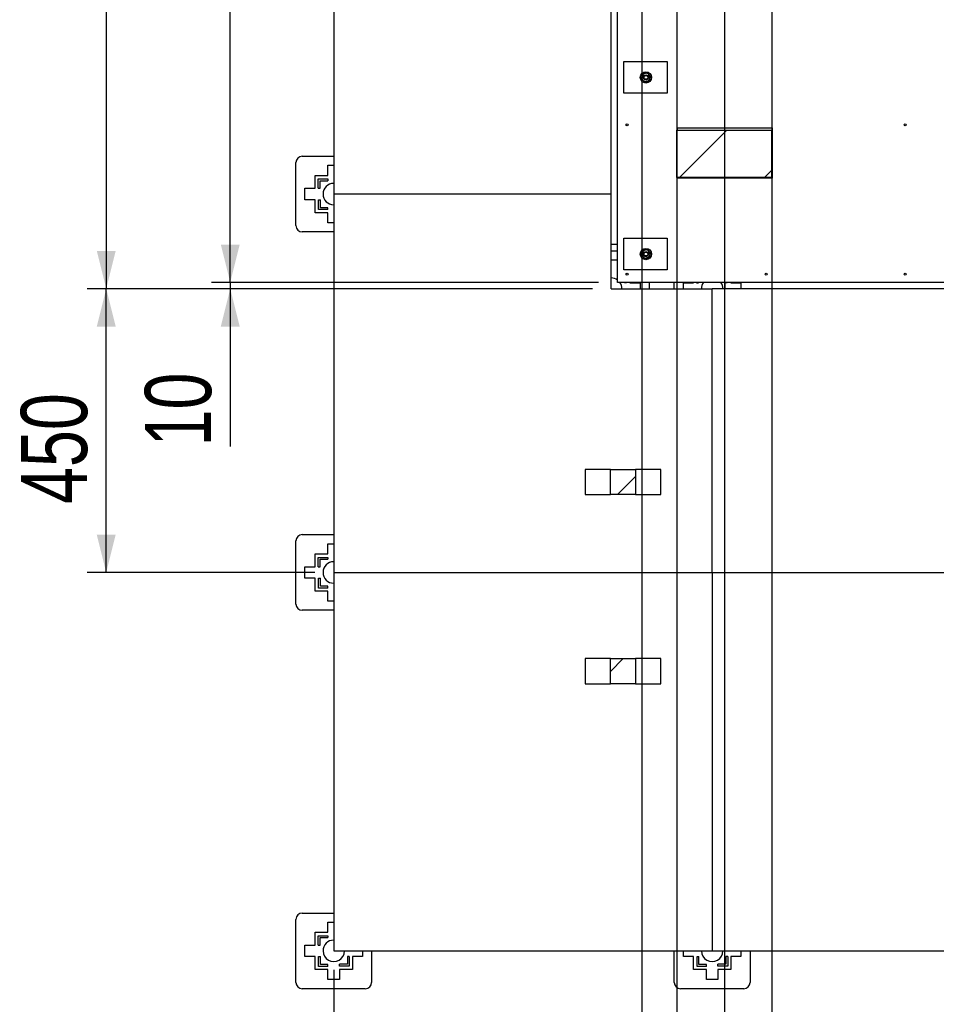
# Model space of a CAD drawing. Header units: millimetres. Extents: x 5 to 589, y 5 to 415.
# Tile 14 of 66: x 207 to 256, y 86 to 138. Entities that reach past the tile are written whole.
import ezdxf

# ---------------------------------------------------------------- set-up
doc = ezdxf.new("R2010")
doc.units = ezdxf.units.MM
doc.layers.add('COTES', color=1, linetype='Continuous')
doc.layers.add('TRAIT-FINS', color=9, linetype='Continuous')
doc.layers.add('TRAIT-FORT', color=4, linetype='Continuous', lineweight=25)
doc.styles.add('SLDTEXTSTYLE0', font='TXT', dxfattribs={"width": 0.75})
doc.dimstyles.new('SLDDIMSTYLE1', dxfattribs={"dimtxt": 3.5, "dimasz": 2, "dimexe": 0, "dimexo": 0.0625, "dimgap": 0.875, "dimtad": 1, "dimlfac": 30, "dimrnd": 1e-09, "dimzin": 12, "dimdsep": 46, "dimtxsty": 'SLDTEXTSTYLE0', "dimsah": 1, "dimcen": 0.09, "dimadec": 0, "dimazin": 3, "dimtfac": 1, "dimtofl": 0, "dimtmove": 0, "dimatfit": 3, "dimfxl": 1, "dimfrac": 2, "dimtolj": 1, "dimtzin": 12, "dimarcsym": 0})
doc.dimstyles.new('SLDDIMSTYLE2', dxfattribs={"dimtxt": 3.5, "dimasz": 0.333333, "dimexe": 0, "dimexo": 0.0625, "dimgap": 0.875, "dimtad": 0, "dimtih": 1, "dimtoh": 1, "dimdec": 0, "dimlfac": 30, "dimrnd": 1e-09, "dimdsep": 46, "dimtxsty": 'SLDTEXTSTYLE0', "dimblk1": 'ORIGIN', "dimblk2": 'ORIGIN', "dimsah": 1, "dimcen": 0.09, "dimadec": 0, "dimazin": 2, "dimtfac": 1, "dimtdec": 0, "dimtofl": 0, "dimtmove": 0, "dimatfit": 3, "dimldrblk": 'ORIGIN', "dimfxl": 1, "dimfrac": 2, "dimtolj": 1, "dimtzin": 12, "dimarcsym": 0})
doc.dimstyles.new('SLDDIMSTYLE3', dxfattribs={"dimtxt": 3.5, "dimasz": 2, "dimexe": 0, "dimexo": 0.0625, "dimgap": 0.875, "dimtad": 0, "dimtih": 1, "dimtoh": 1, "dimdec": 0, "dimlfac": 30, "dimrnd": 1e-09, "dimzin": 12, "dimdsep": 46, "dimtxsty": 'SLDTEXTSTYLE0', "dimsah": 1, "dimcen": 0.09, "dimadec": 0, "dimazin": 3, "dimtfac": 1, "dimtdec": 0, "dimtofl": 0, "dimtmove": 0, "dimatfit": 3, "dimfxl": 1, "dimfrac": 2, "dimtolj": 1, "dimtzin": 12, "dimarcsym": 0})
doc.dimstyles.new('SLDDIMSTYLE4', dxfattribs={"dimtxt": 3.5, "dimasz": 2, "dimexe": 0, "dimexo": 0.0625, "dimgap": 0.875, "dimtad": 1, "dimlfac": 30, "dimrnd": 1e-09, "dimzin": 12, "dimdsep": 46, "dimtxsty": 'SLDTEXTSTYLE0', "dimsah": 1, "dimcen": 0.09, "dimadec": 0, "dimazin": 3, "dimtfac": 1, "dimtmove": 0, "dimatfit": 0, "dimfxl": 1, "dimfrac": 2, "dimtolj": 1, "dimtzin": 12, "dimarcsym": 0})

# ---------------------------------------------------------------- blocks, each defined once
blk = doc.blocks.new('_Origin')
at = {"color": 0, "linetype": 'ByBlock', "lineweight": -2}
blk.add_line((0, 0), (-1, 0), dxfattribs=at)
blk.add_circle((0, 0), 0.5, dxfattribs=at)
blk = doc.blocks.new('_D_15')
at = {"layer": 'COTES', "color": 1, "transparency": 16777216}
blk.add_line((224.095, 88.244), (224.095, 73.688), dxfattribs=at)
blk.add_blockref('_Origin', (224.095, 74.688), dxfattribs=at)
at = {"layer": 'COTES', "color": 1, "transparency": 16777216, "insert": (222.362, 71.102), "char_height": 3.5, "attachment_point": 1, "rotation": 90, "style": 'SLDTEXTSTYLE0'}
blk.add_mtext('0', dxfattribs=at)
blk = doc.blocks.new('_D_16')
at = {"layer": 'COTES', "color": 1, "transparency": 16777216}
for p, q in [((240.388, 83.688), (240.388, 167.14)), ((235.405, 78.688), (240.388, 83.688)), ((235.405, 78.688), (235.405, 73.688)), ((224.095, 74.688), (235.405, 74.688))]:
    blk.add_line(p, q, dxfattribs=at)
blk.add_solid([(235.405, 74.688), (233.405, 75.188), (233.405, 74.188)], dxfattribs=at)
at = {"layer": 'COTES', "color": 1, "transparency": 16777216, "insert": (233.671, 65.93), "char_height": 3.5, "attachment_point": 1, "rotation": 90, "style": 'SLDTEXTSTYLE0'}
blk.add_mtext('489', dxfattribs=at)
blk = doc.blocks.new('_D_17')
at = {"layer": 'COTES', "color": 1, "transparency": 16777216}
for p, q in [((242.242, 83.688), (242.242, 161.828)), ((241.017, 78.688), (242.242, 83.688)), ((241.017, 78.688), (241.017, 73.688)), ((235.405, 74.688), (241.017, 74.688))]:
    blk.add_line(p, q, dxfattribs=at)
blk.add_solid([(241.017, 74.688), (239.017, 75.188), (239.017, 74.188)], dxfattribs=at)
at = {"layer": 'COTES', "color": 1, "transparency": 16777216, "insert": (239.283, 65.93), "char_height": 3.5, "attachment_point": 1, "rotation": 90, "style": 'SLDTEXTSTYLE0'}
blk.add_mtext('544', dxfattribs=at)
blk = doc.blocks.new('_D_18')
at = {"layer": 'COTES', "color": 1, "transparency": 16777216}
for p, q in [((244.762, 83.688), (244.762, 196.661)), ((246.629, 78.688), (244.762, 83.688)), ((246.629, 78.688), (246.629, 73.688)), ((241.017, 74.688), (246.629, 74.688))]:
    blk.add_line(p, q, dxfattribs=at)
blk.add_solid([(246.629, 74.688), (244.629, 75.188), (244.629, 74.188)], dxfattribs=at)
at = {"layer": 'COTES', "color": 1, "transparency": 16777216, "insert": (244.895, 65.93), "char_height": 3.5, "attachment_point": 1, "rotation": 90, "style": 'SLDTEXTSTYLE0'}
blk.add_mtext('620', dxfattribs=at)
blk = doc.blocks.new('_D_19')
at = {"layer": 'COTES', "color": 1, "transparency": 16777216}
for p, q in [((247.257, 83.688), (247.257, 161.828)), ((252.24, 78.688), (247.257, 83.688)), ((252.24, 78.688), (252.24, 73.688)), ((246.629, 74.688), (252.24, 74.688))]:
    blk.add_line(p, q, dxfattribs=at)
blk.add_solid([(252.24, 74.688), (250.24, 75.188), (250.24, 74.188)], dxfattribs=at)
at = {"layer": 'COTES', "color": 1, "transparency": 16777216, "insert": (250.507, 65.93), "char_height": 3.5, "attachment_point": 1, "rotation": 90, "style": 'SLDTEXTSTYLE0'}
blk.add_mtext('695', dxfattribs=at)
blk = doc.blocks.new('_D_20')
at = {"layer": 'COTES', "color": 1, "transparency": 16777216}
for p, q in [((275.591, 83.688), (275.591, 161.828)), ((270.509, 78.688), (275.591, 83.688)), ((270.509, 78.688), (270.509, 73.688)), ((252.24, 74.688), (270.509, 74.688))]:
    blk.add_line(p, q, dxfattribs=at)
blk.add_solid([(270.509, 74.688), (268.509, 75.188), (268.509, 74.188)], dxfattribs=at)
at = {"layer": 'COTES', "color": 1, "transparency": 16777216, "insert": (268.775, 63.344), "char_height": 3.5, "attachment_point": 1, "rotation": 90, "style": 'SLDTEXTSTYLE0'}
blk.add_mtext('1545', dxfattribs=at)
blk = doc.blocks.new('_D_21')
at = {"layer": 'COTES', "color": 1, "transparency": 16777216}
for p, q in [((278.099, 83.688), (278.099, 196.65)), ((276.12, 78.688), (278.099, 83.688)), ((276.12, 78.688), (276.12, 73.688)), ((270.509, 74.688), (276.12, 74.688))]:
    blk.add_line(p, q, dxfattribs=at)
blk.add_solid([(276.12, 74.688), (274.12, 75.188), (274.12, 74.188)], dxfattribs=at)
at = {"layer": 'COTES', "color": 1, "transparency": 16777216, "insert": (274.387, 63.344), "char_height": 3.5, "attachment_point": 1, "rotation": 90, "style": 'SLDTEXTSTYLE0'}
blk.add_mtext('1620', dxfattribs=at)
blk = doc.blocks.new('_D_22')
at = {"layer": 'COTES', "color": 1, "transparency": 16777216}
for p, q in [((280.559, 83.688), (280.559, 161.828)), ((281.732, 78.688), (280.559, 83.688)), ((281.732, 78.688), (281.732, 73.688)), ((276.12, 74.688), (281.732, 74.688))]:
    blk.add_line(p, q, dxfattribs=at)
blk.add_solid([(281.732, 74.688), (279.732, 75.188), (279.732, 74.188)], dxfattribs=at)
at = {"layer": 'COTES', "color": 1, "transparency": 16777216, "insert": (279.999, 63.344), "char_height": 3.5, "attachment_point": 1, "rotation": 90, "style": 'SLDTEXTSTYLE0'}
blk.add_mtext('1694', dxfattribs=at)
blk = doc.blocks.new('_D_23')
at = {"layer": 'COTES', "color": 1, "transparency": 16777216}
for p, q in [((282.262, 83.688), (282.262, 167.077)), ((287.344, 78.688), (282.262, 83.688)), ((287.344, 78.688), (287.344, 73.688)), ((281.732, 74.688), (287.344, 74.688))]:
    blk.add_line(p, q, dxfattribs=at)
blk.add_solid([(287.344, 74.688), (285.344, 75.188), (285.344, 74.188)], dxfattribs=at)
at = {"layer": 'COTES', "color": 1, "transparency": 16777216, "insert": (285.611, 63.344), "char_height": 3.5, "attachment_point": 1, "rotation": 90, "style": 'SLDTEXTSTYLE0'}
blk.add_mtext('1745', dxfattribs=at)
blk = doc.blocks.new('_D_24')
at = {"layer": 'COTES', "color": 1, "transparency": 16777216}
for p, q in [((320.437, 83.688), (320.437, 166.929)), ((315.848, 78.688), (320.437, 83.688)), ((315.848, 78.688), (315.848, 73.688)), ((287.344, 74.688), (315.848, 74.688))]:
    blk.add_line(p, q, dxfattribs=at)
blk.add_solid([(315.848, 74.688), (313.848, 75.188), (313.848, 74.188)], dxfattribs=at)
at = {"layer": 'COTES', "color": 1, "transparency": 16777216, "insert": (314.114, 63.344), "char_height": 3.5, "attachment_point": 1, "rotation": 90, "style": 'SLDTEXTSTYLE0'}
blk.add_mtext('2890', dxfattribs=at)
blk = doc.blocks.new('_D_25')
at = {"layer": 'COTES', "color": 1, "transparency": 16777216}
for p, q in [((322.242, 83.688), (322.242, 161.828)), ((320.623, 78.688), (322.242, 83.688)), ((320.623, 78.688), (320.623, 73.688)), ((315.848, 74.688), (320.623, 74.688))]:
    blk.add_line(p, q, dxfattribs=at)
blk.add_solid([(320.623, 74.688), (318.623, 75.188), (318.623, 74.188)], dxfattribs=at)
at = {"layer": 'COTES', "color": 1, "transparency": 16777216, "insert": (318.889, 63.344), "char_height": 3.5, "attachment_point": 1, "rotation": 90, "style": 'SLDTEXTSTYLE0'}
blk.add_mtext('2944', dxfattribs=at)
blk = doc.blocks.new('_D_26')
at = {"layer": 'COTES', "color": 1, "transparency": 16777216}
for p, q in [((324.762, 83.688), (324.762, 196.661)), ((326.653, 78.688), (324.762, 83.688)), ((326.653, 78.688), (326.653, 73.688)), ((320.623, 74.688), (326.653, 74.688))]:
    blk.add_line(p, q, dxfattribs=at)
blk.add_solid([(326.653, 74.688), (324.653, 75.188), (324.653, 74.188)], dxfattribs=at)
at = {"layer": 'COTES', "color": 1, "transparency": 16777216, "insert": (324.919, 63.344), "char_height": 3.5, "attachment_point": 1, "rotation": 90, "style": 'SLDTEXTSTYLE0'}
blk.add_mtext('3020', dxfattribs=at)
blk = doc.blocks.new('_D_27')
at = {"layer": 'COTES', "color": 1, "transparency": 16777216}
for p, q in [((327.257, 83.688), (327.257, 161.828)), ((332.265, 78.688), (327.257, 83.688)), ((332.265, 78.688), (332.265, 73.688)), ((326.653, 74.688), (332.265, 74.688))]:
    blk.add_line(p, q, dxfattribs=at)
blk.add_solid([(332.265, 74.688), (330.265, 75.188), (330.265, 74.188)], dxfattribs=at)
at = {"layer": 'COTES', "color": 1, "transparency": 16777216, "insert": (330.531, 63.344), "char_height": 3.5, "attachment_point": 1, "rotation": 90, "style": 'SLDTEXTSTYLE0'}
blk.add_mtext('3095', dxfattribs=at)
blk = doc.blocks.new('_D_28')
at = {"layer": 'COTES', "color": 1, "transparency": 16777216}
for p, q in [((355.591, 83.688), (355.591, 161.828)), ((350.509, 78.688), (355.591, 83.688)), ((350.509, 78.688), (350.509, 73.688)), ((332.265, 74.688), (350.509, 74.688))]:
    blk.add_line(p, q, dxfattribs=at)
blk.add_solid([(350.509, 74.688), (348.509, 75.188), (348.509, 74.188)], dxfattribs=at)
at = {"layer": 'COTES', "color": 1, "transparency": 16777216, "insert": (348.775, 63.344), "char_height": 3.5, "attachment_point": 1, "rotation": 90, "style": 'SLDTEXTSTYLE0'}
blk.add_mtext('3945', dxfattribs=at)
blk = doc.blocks.new('_D_29')
at = {"layer": 'COTES', "color": 1, "transparency": 16777216}
for p, q in [((358.099, 83.688), (358.099, 196.65)), ((356.12, 78.688), (358.099, 83.688)), ((356.12, 78.688), (356.12, 73.688)), ((350.509, 74.688), (356.12, 74.688))]:
    blk.add_line(p, q, dxfattribs=at)
blk.add_solid([(356.12, 74.688), (354.12, 75.188), (354.12, 74.188)], dxfattribs=at)
at = {"layer": 'COTES', "color": 1, "transparency": 16777216, "insert": (354.387, 63.344), "char_height": 3.5, "attachment_point": 1, "rotation": 90, "style": 'SLDTEXTSTYLE0'}
blk.add_mtext('4020', dxfattribs=at)
blk = doc.blocks.new('_D_30')
at = {"layer": 'COTES', "color": 1, "transparency": 16777216}
for p, q in [((360.559, 83.688), (360.559, 161.828)), ((361.732, 78.688), (360.559, 83.688)), ((361.732, 78.688), (361.732, 73.688)), ((356.12, 74.688), (361.732, 74.688))]:
    blk.add_line(p, q, dxfattribs=at)
blk.add_solid([(361.732, 74.688), (359.732, 75.188), (359.732, 74.188)], dxfattribs=at)
at = {"layer": 'COTES', "color": 1, "transparency": 16777216, "insert": (359.999, 63.344), "char_height": 3.5, "attachment_point": 1, "rotation": 90, "style": 'SLDTEXTSTYLE0'}
blk.add_mtext('4094', dxfattribs=at)
blk = doc.blocks.new('_D_31')
at = {"layer": 'COTES', "color": 1, "transparency": 16777216}
for p, q in [((362.262, 83.688), (362.262, 167.077)), ((367.344, 78.688), (362.262, 83.688)), ((367.344, 78.688), (367.344, 73.688)), ((361.732, 74.688), (367.344, 74.688))]:
    blk.add_line(p, q, dxfattribs=at)
blk.add_solid([(367.344, 74.688), (365.344, 75.188), (365.344, 74.188)], dxfattribs=at)
at = {"layer": 'COTES', "color": 1, "transparency": 16777216, "insert": (365.611, 63.344), "char_height": 3.5, "attachment_point": 1, "rotation": 90, "style": 'SLDTEXTSTYLE0'}
blk.add_mtext('4145', dxfattribs=at)
blk = doc.blocks.new('_D_32')
at = {"layer": 'COTES', "color": 1, "transparency": 16777216}
for p, q in [((384.095, 88.244), (384.095, 73.688)), ((367.344, 74.688), (384.095, 74.688))]:
    blk.add_line(p, q, dxfattribs=at)
blk.add_solid([(384.095, 74.688), (382.095, 75.188), (382.095, 74.188)], dxfattribs=at)
at = {"layer": 'COTES', "color": 1, "transparency": 16777216, "insert": (382.362, 63.344), "char_height": 3.5, "attachment_point": 1, "rotation": 90, "style": 'SLDTEXTSTYLE0'}
blk.add_mtext('4800', dxfattribs=at)
blk = doc.blocks.new('_D_38')
at = {"layer": 'COTES', "color": 1, "transparency": 16777216}
for p, q in [((223.095, 209.244), (211.073, 209.244)), ((212.073, 209.244), (212.073, 124.244)), ((237.762, 124.244), (211.073, 124.244))]:
    blk.add_line(p, q, dxfattribs=at)
for points in [[(212.073, 209.244), (211.573, 207.244), (212.573, 207.244)], [(212.073, 124.244), (212.573, 126.244), (211.573, 126.244)]]:
    blk.add_solid(points, dxfattribs=at)
at = {"layer": 'COTES', "color": 1, "transparency": 16777216, "insert": (207.561, 161.572), "char_height": 3.5, "attachment_point": 1, "rotation": 90, "style": 'SLDTEXTSTYLE0'}
blk.add_mtext('2550', dxfattribs=at)
blk = doc.blocks.new('_D_39')
at = {"layer": 'COTES', "color": 1, "transparency": 16777216}
for p, q in [((218.627, 124.577), (218.627, 127.577)), ((238.095, 124.577), (217.627, 124.577)), ((218.627, 124.577), (218.627, 124.244)), ((237.762, 124.244), (217.627, 124.244)), ((218.627, 124.244), (218.627, 115.906))]:
    blk.add_line(p, q, dxfattribs=at)
for points in [[(218.627, 124.577), (219.127, 126.577), (218.127, 126.577)], [(218.627, 124.244), (218.127, 122.244), (219.127, 122.244)]]:
    blk.add_solid(points, dxfattribs=at)
at = {"layer": 'COTES', "color": 1, "transparency": 16777216, "insert": (214.116, 115.906), "char_height": 3.5, "attachment_point": 1, "rotation": 90, "style": 'SLDTEXTSTYLE0'}
blk.add_mtext('10', dxfattribs=at)
blk = doc.blocks.new('_D_40')
at = {"layer": 'COTES', "color": 1, "transparency": 16777216}
for p, q in [((238.095, 208.911), (217.627, 208.911)), ((218.627, 124.577), (218.627, 208.911)), ((238.095, 124.577), (217.627, 124.577))]:
    blk.add_line(p, q, dxfattribs=at)
for points in [[(218.627, 208.911), (218.127, 206.911), (219.127, 206.911)], [(218.627, 124.577), (219.127, 126.577), (218.127, 126.577)]]:
    blk.add_solid(points, dxfattribs=at)
at = {"layer": 'COTES', "color": 1, "transparency": 16777216, "insert": (214.116, 161.572), "char_height": 3.5, "attachment_point": 1, "rotation": 90, "style": 'SLDTEXTSTYLE0'}
blk.add_mtext('2530', dxfattribs=at)
blk = doc.blocks.new('_D_43')
at = {"layer": 'COTES', "color": 1, "transparency": 16777216}
for p, q in [((237.762, 124.244), (211.073, 124.244)), ((212.073, 109.244), (212.073, 124.244)), ((223.095, 109.244), (211.073, 109.244))]:
    blk.add_line(p, q, dxfattribs=at)
for points in [[(212.073, 124.244), (211.573, 122.244), (212.573, 122.244)], [(212.073, 109.244), (212.573, 111.244), (211.573, 111.244)]]:
    blk.add_solid(points, dxfattribs=at)
at = {"layer": 'COTES', "color": 1, "transparency": 16777216, "insert": (207.561, 112.865), "char_height": 3.5, "attachment_point": 1, "rotation": 90, "style": 'SLDTEXTSTYLE0'}
blk.add_mtext('450', dxfattribs=at)

msp = doc.modelspace()

# ---------------------------------------------------------------- hatches: boundary and pattern name
at = {"layer": 'TRAIT-FINS'}
h = msp.add_hatch(dxfattribs=at)
h.set_pattern_fill('ANSI31', color=9, style=0)
h.paths.add_polyline_path([(247.23381, 132.61842), (242.23381, 132.61842), (242.23381, 130.11842), (247.23381, 130.11842)], flags=0)
h = msp.add_hatch(dxfattribs=at)
h.set_pattern_fill('ANSI31', color=9, style=0)
h.paths.add_polyline_path([(240.04916, 114.69471), (238.71583, 114.69471), (238.71583, 113.36138), (240.04916, 113.36138)], flags=0)
h = msp.add_hatch(dxfattribs=at)
h.set_pattern_fill('ANSI31', color=9, style=0)
h.paths.add_polyline_path([(240.04916, 104.69471), (238.71583, 104.69471), (238.71583, 103.36138), (240.04916, 103.36138)], flags=0)

# ---------------------------------------------------------------- linework, layer by layer
at = {"layer": 'TRAIT-FORT', "color": 4, "linetype": 'Continuous', "lineweight": 25}
for p, q in [((239.0951, 124.57734), (239.0951, 161.24397)), ((224.09514, 149.24411), (224.09514, 129.24411)), ((238.76177, 129.24411), (238.76177, 149.24411)), ((239.42843, 134.57734), (239.42843, 136.244)), ((239.42843, 136.244), (241.70989, 136.244)), ((241.70989, 136.244), (241.70989, 134.57734)), ((241.70989, 134.57734), (239.42843, 134.57734)), ((242.26177, 132.744), (247.26177, 132.744)), ((242.26177, 132.61842), (242.26177, 132.744)), ((247.26177, 132.744), (247.26177, 130.07734)), ((242.23381, 130.11842), (242.23381, 132.61842)), ((242.23381, 132.61842), (247.23381, 132.61842)), ((247.23381, 132.61842), (247.23381, 130.11842)), ((222.42848, 131.24411), (224.09514, 131.24411)), ((222.09514, 127.57745), (222.09514, 130.91078)), ((223.79014, 130.23245), (223.79014, 130.76578)), ((223.79014, 130.76578), (224.09514, 130.76578)), ((223.10681, 129.54911), (223.10681, 130.23245)), ((223.10681, 130.23245), (223.79014, 130.23245)), ((247.23381, 130.11842), (242.23381, 130.11842)), ((242.26177, 130.07734), (242.26177, 130.11842)), ((223.27348, 129.54911), (223.27348, 130.04498)), ((223.27348, 130.04498), (223.79014, 130.04498)), ((223.37348, 129.94498), (223.79014, 129.94498)), ((223.37348, 129.54911), (223.37348, 129.94498)), ((223.79014, 130.04498), (223.79014, 129.94498)), ((247.26177, 130.07734), (242.26177, 130.07734)), ((222.57348, 128.93911), (222.57348, 129.54911)), ((222.57348, 129.54911), (223.10681, 129.54911)), ((223.27348, 129.54911), (223.37348, 129.54911)), ((238.76177, 129.24411), (224.09514, 129.24411)), ((224.09514, 129.24411), (224.09514, 109.24411)), ((238.76177, 124.244), (238.76177, 129.24411)), ((223.10681, 128.93911), (222.57348, 128.93911)), ((223.10681, 128.25578), (223.10681, 128.93911)), ((223.29428, 128.42245), (223.29428, 128.93911)), ((223.29428, 128.93911), (223.39428, 128.93911)), ((223.39428, 128.52245), (223.39428, 128.93911)), ((223.79014, 128.25578), (223.10681, 128.25578)), ((223.79014, 128.42245), (223.29428, 128.42245)), ((223.79014, 128.52245), (223.39428, 128.52245)), ((223.79014, 128.42245), (223.79014, 128.52245)), ((223.79014, 127.72245), (223.79014, 128.25578)), ((224.09514, 127.72245), (223.79014, 127.72245)), ((224.09514, 127.24411), (222.42848, 127.24411)), ((239.0951, 126.57734), (238.76177, 126.57734)), ((239.42843, 125.244), (239.42843, 126.91067)), ((239.42843, 126.91067), (241.70989, 126.91067)), ((241.70989, 126.91067), (241.70989, 125.244)), ((238.76177, 126.24411), (239.0951, 126.24411)), ((238.76177, 125.76578), (239.06681, 125.76578)), ((239.06681, 125.76578), (239.06681, 125.23245)), ((239.06681, 125.23245), (239.0951, 125.23245)), ((239.06681, 125.06578), (239.0951, 125.06578)), ((239.06681, 125.06578), (239.06681, 124.96578)), ((239.06681, 124.96578), (239.0951, 124.96578)), ((241.70989, 125.244), (239.42843, 125.244)), ((283.76177, 124.57734), (239.0951, 124.57734)), ((239.46268, 124.57734), (239.46268, 124.54911)), ((239.56268, 124.54911), (239.46268, 124.54911)), ((239.56268, 124.57734), (239.56268, 124.54911)), ((239.75014, 124.57734), (239.75014, 124.54911)), ((239.75014, 124.54911), (240.28348, 124.54911)), ((240.28348, 124.54911), (240.28348, 124.244)), ((240.76181, 124.57734), (240.76181, 124.244)), ((242.09514, 124.244), (242.09514, 124.57734)), ((242.57348, 124.244), (242.57348, 124.54911)), ((242.57348, 124.54911), (243.10681, 124.54911)), ((243.10681, 124.54911), (243.10681, 124.57734)), ((243.27348, 124.54911), (243.27348, 124.57734)), ((243.27348, 124.54911), (243.37348, 124.54911)), ((243.37348, 124.54911), (243.37348, 124.57734)), ((244.76177, 124.57734), (244.76177, 124.244)), ((244.79601, 124.57734), (244.79601, 124.54911)), ((244.89601, 124.54911), (244.79601, 124.54911)), ((244.89601, 124.57734), (244.89601, 124.54911)), ((245.08348, 124.57734), (245.08348, 124.54911)), ((245.08348, 124.54911), (245.61681, 124.54911)), ((245.61681, 124.54911), (245.61681, 124.244)), ((238.76177, 124.244), (244.09514, 124.244)), ((244.09514, 109.24411), (244.09514, 124.244)), ((264.09514, 124.244), (244.09514, 124.244)), ((237.3825, 114.69471), (237.3825, 113.36138)), ((238.71583, 114.69471), (237.3825, 114.69471)), ((238.71583, 113.36138), (238.71583, 114.69471)), ((238.71583, 114.69471), (240.04916, 114.69471)), ((241.3825, 114.69471), (240.04916, 114.69471)), ((240.04916, 114.69471), (240.04916, 113.36138)), ((241.3825, 113.36138), (241.3825, 114.69471)), ((237.3825, 113.36138), (238.71583, 113.36138)), ((240.04916, 113.36138), (238.71583, 113.36138)), ((240.04916, 113.36138), (241.3825, 113.36138)), ((222.09514, 107.57745), (222.09514, 110.91078)), ((222.42848, 111.24411), (224.09514, 111.24411)), ((223.79014, 110.23245), (223.79014, 110.76578)), ((223.79014, 110.76578), (224.09514, 110.76578)), ((223.10681, 109.54911), (223.10681, 110.23245)), ((223.10681, 110.23245), (223.79014, 110.23245)), ((223.27348, 110.04498), (223.79014, 110.04498)), ((223.27348, 109.54911), (223.27348, 110.04498)), ((223.37348, 109.54911), (223.37348, 109.94498)), ((223.37348, 109.94498), (223.79014, 109.94498)), ((223.79014, 110.04498), (223.79014, 109.94498)), ((222.57348, 108.93911), (222.57348, 109.54911)), ((222.57348, 109.54911), (223.10681, 109.54911)), ((223.27348, 109.54911), (223.37348, 109.54911)), ((223.10681, 108.93911), (222.57348, 108.93911)), ((223.10681, 108.25578), (223.10681, 108.93911)), ((223.29428, 108.42245), (223.29428, 108.93911)), ((223.29428, 108.93911), (223.39428, 108.93911)), ((223.39428, 108.52245), (223.39428, 108.93911)), ((224.09514, 109.24411), (244.09514, 109.24411)), ((224.09514, 109.24411), (224.09514, 89.24411)), ((244.09514, 109.24411), (264.09514, 109.24411)), ((244.09514, 109.24411), (244.09514, 89.24411)), ((223.79014, 108.25578), (223.10681, 108.25578)), ((223.79014, 108.42245), (223.29428, 108.42245)), ((223.79014, 108.52245), (223.39428, 108.52245)), ((223.79014, 108.42245), (223.79014, 108.52245)), ((223.79014, 107.72245), (223.79014, 108.25578)), ((224.09514, 107.24411), (222.42848, 107.24411)), ((224.09514, 107.72245), (223.79014, 107.72245)), ((237.3825, 104.69471), (237.3825, 103.36138)), ((238.71583, 104.69471), (237.3825, 104.69471)), ((238.71583, 103.36138), (238.71583, 104.69471)), ((238.71583, 104.69471), (240.04916, 104.69471)), ((241.3825, 104.69471), (240.04916, 104.69471)), ((240.04916, 104.69471), (240.04916, 103.36138)), ((241.3825, 103.36138), (241.3825, 104.69471)), ((237.3825, 103.36138), (238.71583, 103.36138)), ((240.04916, 103.36138), (238.71583, 103.36138)), ((240.04916, 103.36138), (241.3825, 103.36138)), ((222.42848, 91.24411), (224.09514, 91.24411)), ((222.09514, 87.57745), (222.09514, 90.91078)), ((223.79014, 90.23245), (223.79014, 90.76578)), ((223.79014, 90.76578), (224.09514, 90.76578)), ((223.10681, 89.54911), (223.10681, 90.23245)), ((223.10681, 90.23245), (223.79014, 90.23245)), ((223.27348, 89.54911), (223.27348, 90.04498)), ((223.27348, 90.04498), (223.79014, 90.04498)), ((223.79014, 90.04498), (223.79014, 89.94498)), ((222.57348, 88.93911), (222.57348, 89.54911)), ((222.57348, 89.54911), (223.10681, 89.54911)), ((223.27348, 89.54911), (223.37348, 89.54911)), ((223.37348, 89.94498), (223.79014, 89.94498)), ((223.37348, 89.54911), (223.37348, 89.94498)), ((224.09514, 89.24411), (244.09514, 89.24411)), ((225.61681, 89.24411), (225.61681, 88.93911)), ((226.09514, 89.24411), (226.09514, 87.57745)), ((242.09514, 87.57745), (242.09514, 89.24411)), ((242.57348, 88.93911), (242.57348, 89.24411)), ((244.09514, 89.24411), (264.09514, 89.24411)), ((245.61681, 89.24411), (245.61681, 88.93911)), ((246.09514, 89.24411), (246.09514, 87.57745)), ((223.10681, 88.93911), (222.57348, 88.93911)), ((223.10681, 88.25578), (223.10681, 88.93911)), ((223.29428, 88.42245), (223.29428, 88.93911)), ((223.29428, 88.93911), (223.39428, 88.93911)), ((223.39428, 88.52245), (223.39428, 88.93911)), ((223.79014, 88.52245), (223.39428, 88.52245)), ((223.79014, 88.42245), (223.79014, 88.52245)), ((224.40014, 88.44325), (224.40014, 88.54325)), ((224.81681, 88.54325), (224.40014, 88.54325)), ((224.81681, 88.93911), (224.81681, 88.54325)), ((224.91681, 88.93911), (224.81681, 88.93911)), ((224.91681, 88.93911), (224.91681, 88.44325)), ((225.61681, 88.93911), (225.08348, 88.93911)), ((225.08348, 88.93911), (225.08348, 88.25578)), ((243.10681, 88.93911), (242.57348, 88.93911)), ((243.10681, 88.25578), (243.10681, 88.93911)), ((243.29428, 88.42245), (243.29428, 88.93911)), ((243.29428, 88.93911), (243.39428, 88.93911)), ((243.39428, 88.52245), (243.39428, 88.93911)), ((243.79014, 88.52245), (243.39428, 88.52245)), ((243.79014, 88.42245), (243.79014, 88.52245)), ((244.81681, 88.54325), (244.40014, 88.54325)), ((244.40014, 88.44325), (244.40014, 88.54325)), ((244.91681, 88.93911), (244.81681, 88.93911)), ((244.81681, 88.93911), (244.81681, 88.54325)), ((244.91681, 88.93911), (244.91681, 88.44325)), ((245.61681, 88.93911), (245.08348, 88.93911)), ((245.08348, 88.93911), (245.08348, 88.25578)), ((223.79014, 88.25578), (223.10681, 88.25578)), ((223.79014, 88.42245), (223.29428, 88.42245)), ((223.79014, 87.72245), (223.79014, 88.25578)), ((224.91681, 88.44325), (224.40014, 88.44325)), ((225.08348, 88.25578), (224.40014, 88.25578)), ((224.40014, 88.25578), (224.40014, 87.72245)), ((243.79014, 88.25578), (243.10681, 88.25578)), ((243.79014, 88.42245), (243.29428, 88.42245)), ((243.79014, 87.72245), (243.79014, 88.25578)), ((244.91681, 88.44325), (244.40014, 88.44325)), ((245.08348, 88.25578), (244.40014, 88.25578)), ((244.40014, 88.25578), (244.40014, 87.72245)), ((224.40014, 87.72245), (223.79014, 87.72245)), ((244.40014, 87.72245), (243.79014, 87.72245)), ((225.76181, 87.24411), (222.42848, 87.24411)), ((245.76181, 87.24411), (242.42848, 87.24411))]:
    msp.add_line(p, q, dxfattribs=at)
for centre, radius in [((240.5951, 135.41067), 0.3), ((240.5951, 135.41067), 0.13333), ((240.5951, 135.41067), 0.1), ((239.5951, 132.91067), 0.05333), ((254.2951, 132.91067), 0.05333), ((240.5951, 126.07734), 0.3), ((240.5951, 126.07734), 0.13333), ((240.5951, 126.07734), 0.1), ((239.5951, 125.01067), 0.05333), ((246.9451, 125.01067), 0.05333), ((254.2951, 125.01067), 0.05333)]:
    msp.add_circle(centre, radius, dxfattribs=at)
for centre, radius, start, end in [((240.5951, 135.41067), 0.21667, 163.06421, 223.06421), ((240.5951, 135.41067), 0.21667, 103.06421, 163.06421), ((240.5951, 135.41067), 0.21667, 43.06421, 103.06421), ((240.5951, 135.41067), 0.21667, 283.06421, 343.06421), ((240.5951, 135.41067), 0.21667, 343.06421, 43.06421), ((240.5951, 135.41067), 0.21667, 223.06421, 283.06421), ((222.42848, 130.91078), 0.33333, 90, 180), ((224.09514, 129.24411), 0.56667, 90.000009, 180), ((224.09514, 129.24411), 0.56667, 180, 269.999991), ((222.42848, 127.57745), 0.33333, 180, 270), ((240.5951, 126.07734), 0.21667, 163.06421, 223.06421), ((240.5951, 126.07734), 0.21667, 103.06421, 163.06421), ((240.5951, 126.07734), 0.21667, 43.06421, 103.06421), ((240.5951, 126.07734), 0.21667, 283.06421, 343.06421), ((240.5951, 126.07734), 0.21667, 343.06421, 43.06421), ((240.5951, 126.07734), 0.21667, 223.06421, 283.06421), ((238.76181, 124.24411), 0.56667, 53.973696, 90.004509), ((238.76181, 124.24411), 0.56667, 359.988672, 36.017872), ((244.09514, 124.24411), 0.56667, 143.982128, 180), ((244.09514, 124.24411), 0.56667, 359.988672, 36.017872), ((222.42848, 110.91078), 0.33333, 90, 180), ((224.09514, 109.24411), 0.56667, 90.000009, 180), ((224.09514, 109.24411), 0.56667, 180, 269.999991), ((222.42848, 107.57745), 0.33333, 180, 270), ((222.42848, 90.91078), 0.33333, 90, 180), ((224.09514, 89.24411), 0.56667, 90.000009, 180), ((224.09514, 89.24411), 0.56667, 180, 0.000006), ((244.09514, 89.24411), 0.56667, 180, 0.000006), ((222.42848, 87.57745), 0.33333, 180, 270), ((225.76181, 87.57745), 0.33333, 270, 360), ((242.42848, 87.57745), 0.33333, 180, 270), ((245.76181, 87.57745), 0.33333, 270, 360)]:
    msp.add_arc(centre, radius, start, end, dxfattribs=at)
for points, knots in [([(240.35139, 135.35412), (240.35638, 135.3705), (240.36653, 135.40383), (240.37911, 135.44515), (240.3863, 135.46877), (240.38783, 135.47378)], [0, 0, 0, 0, 0.43238347, 0.87955055, 1, 1, 1, 1]), ([(240.35139, 135.35412), (240.36308, 135.3416), (240.38687, 135.31615), (240.41637, 135.28459), (240.43323, 135.26655), (240.4368, 135.26273)], [0, 0, 0, 0, 0.43238347, 0.87955055, 1, 1, 1, 1]), ([(240.38783, 135.47378), (240.39424, 135.49484), (240.40696, 135.53661), (240.41853, 135.57461), (240.42427, 135.59345)], [0, 0, 0, 0, 0.5039974, 1, 1, 1, 1]), ([(240.54612, 135.62173), (240.5194, 135.61553), (240.4769, 135.60567), (240.43851, 135.59676), (240.42427, 135.59345)], [0, 0, 0, 0, 0.62900715, 1, 1, 1, 1]), ([(240.66798, 135.65), (240.65876, 135.64787), (240.6224, 135.63943), (240.58015, 135.62962), (240.5481, 135.62219), (240.54612, 135.62173)], [0, 0, 0, 0, 0.2417679, 0.9532842, 1, 1, 1, 1]), ([(240.75339, 135.55861), (240.73837, 135.57469), (240.70855, 135.6066), (240.68143, 135.63561), (240.66798, 135.65)], [0, 0, 0, 0, 0.5039974, 1, 1, 1, 1]), ([(240.83881, 135.46722), (240.82711, 135.47974), (240.80332, 135.50519), (240.77383, 135.53675), (240.75697, 135.55479), (240.75339, 135.55861)], [0, 0, 0, 0, 0.43238347, 0.87955055, 1, 1, 1, 1]), ([(240.80237, 135.34755), (240.79596, 135.3265), (240.78324, 135.28473), (240.77167, 135.24673), (240.76593, 135.22789)], [0, 0, 0, 0, 0.5039974, 1, 1, 1, 1]), ([(240.83881, 135.46722), (240.83382, 135.45084), (240.82367, 135.41751), (240.81109, 135.37618), (240.8039, 135.35257), (240.80237, 135.34755)], [0, 0, 0, 0, 0.43238347, 0.87955055, 1, 1, 1, 1]), ([(240.4368, 135.26273), (240.45183, 135.24665), (240.48165, 135.21474), (240.50877, 135.18573), (240.52222, 135.17133)], [0, 0, 0, 0, 0.5039974, 1, 1, 1, 1]), ([(240.64408, 135.19961), (240.61735, 135.19341), (240.57485, 135.18355), (240.53646, 135.17464), (240.52222, 135.17133)], [0, 0, 0, 0, 0.62900715, 1, 1, 1, 1]), ([(240.76593, 135.22789), (240.75671, 135.22575), (240.72036, 135.21731), (240.6781, 135.20751), (240.64605, 135.20007), (240.64408, 135.19961)], [0, 0, 0, 0, 0.2417679, 0.9532842, 1, 1, 1, 1]), ([(240.35139, 126.02078), (240.35638, 126.03717), (240.36653, 126.0705), (240.37911, 126.11182), (240.3863, 126.13544), (240.38783, 126.14045)], [0, 0, 0, 0, 0.43238347, 0.87955055, 1, 1, 1, 1]), ([(240.35139, 126.02078), (240.36308, 126.00827), (240.38687, 125.98282), (240.41637, 125.95126), (240.43323, 125.93322), (240.4368, 125.92939)], [0, 0, 0, 0, 0.43238347, 0.87955055, 1, 1, 1, 1]), ([(240.38783, 126.14045), (240.39424, 126.16151), (240.40696, 126.20328), (240.41853, 126.24127), (240.42427, 126.26012)], [0, 0, 0, 0, 0.5039974, 1, 1, 1, 1]), ([(240.54612, 126.28839), (240.5194, 126.28219), (240.4769, 126.27233), (240.43851, 126.26342), (240.42427, 126.26012)], [0, 0, 0, 0, 0.62900715, 1, 1, 1, 1]), ([(240.66798, 126.31667), (240.65876, 126.31453), (240.6224, 126.3061), (240.58015, 126.29629), (240.5481, 126.28885), (240.54612, 126.28839)], [0, 0, 0, 0, 0.2417679, 0.9532842, 1, 1, 1, 1]), ([(240.75339, 126.22528), (240.73837, 126.24136), (240.70855, 126.27326), (240.68143, 126.30228), (240.66798, 126.31667)], [0, 0, 0, 0, 0.5039974, 1, 1, 1, 1]), ([(240.83881, 126.13389), (240.82711, 126.1464), (240.80332, 126.17186), (240.77383, 126.20342), (240.75697, 126.22145), (240.75339, 126.22528)], [0, 0, 0, 0, 0.43238347, 0.87955055, 1, 1, 1, 1]), ([(240.80237, 126.01422), (240.79596, 125.99317), (240.78324, 125.95139), (240.77167, 125.9134), (240.76593, 125.89455)], [0, 0, 0, 0, 0.5039974, 1, 1, 1, 1]), ([(240.83881, 126.13389), (240.83382, 126.1175), (240.82367, 126.08417), (240.81109, 126.04285), (240.8039, 126.01923), (240.80237, 126.01422)], [0, 0, 0, 0, 0.43238347, 0.87955055, 1, 1, 1, 1]), ([(240.4368, 125.92939), (240.45183, 125.91331), (240.48165, 125.88141), (240.50877, 125.85239), (240.52222, 125.838)], [0, 0, 0, 0, 0.5039974, 1, 1, 1, 1]), ([(240.64408, 125.86628), (240.61735, 125.86008), (240.57485, 125.85021), (240.53646, 125.84131), (240.52222, 125.838)], [0, 0, 0, 0, 0.62900715, 1, 1, 1, 1]), ([(240.76593, 125.89455), (240.75671, 125.89241), (240.72036, 125.88398), (240.6781, 125.87417), (240.64605, 125.86674), (240.64408, 125.86628)], [0, 0, 0, 0, 0.2417679, 0.9532842, 1, 1, 1, 1])]:
    msp.add_open_spline(points, degree=3, knots=knots, dxfattribs=at)

# ---------------------------------------------------------------- dimensions: what is measured, and where the dimension line sits
at = {"layer": 'COTES', "color": 1}
for base, p1, p2, dimstyle, picture, middle in [((212.07313, 124.244), (224.09514, 209.24411), (238.76177, 124.244), 'SLDDIMSTYLE1', '_D_38', (212.07313, 166.74406)), ((218.62746, 208.91067), (239.0951, 124.57734), (239.0951, 208.91067), 'SLDDIMSTYLE1', '_D_40', (218.62746, 166.744)), ((218.62746, 124.244), (239.0951, 124.57734), (238.76177, 124.244), 'SLDDIMSTYLE4', '_D_39', (218.62746, 118.49248)), ((212.07313, 124.244), (224.09514, 109.24411), (238.76177, 124.244), 'SLDDIMSTYLE1', '_D_43', (212.07313, 116.74406))]:
    dim = msp.add_linear_dim(base=base, p1=p1, p2=p2, angle=90, dimstyle=dimstyle, dxfattribs=at)
    dim.commit()
    dim.dimension.update_dxf_attribs({"geometry": picture, "text_midpoint": middle, "dimtype": 160})
for feature_location, offset, origin, dimstyle, picture, middle in [((244.76177, 197.66088), (1.86679, -123.97256), (224.09514, 89.24411), 'SLDDIMSTYLE3', '_D_18', (246.62855, 69.80916)), ((324.76177, 197.66088), (1.89128, -123.97256), (224.09514, 89.24411), 'SLDDIMSTYLE3', '_D_26', (326.65304, 68.5161)), ((278.09917, 197.64955), (-1.97868, -123.96123), (224.09514, 89.24411), 'SLDDIMSTYLE3', '_D_21', (276.12049, 68.5161)), ((358.09917, 197.64955), (-1.97868, -123.96123), (224.09514, 89.24411), 'SLDDIMSTYLE3', '_D_29', (356.12049, 68.5161)), ((240.38783, 168.14045), (-4.9829, -94.45212), (224.09514, 89.24411), 'SLDDIMSTYLE3', '_D_16', (235.40493, 69.80916)), ((282.26177, 168.07734), (5.08235, -94.38901), (224.09514, 89.24411), 'SLDDIMSTYLE3', '_D_23', (287.34411, 68.5161)), ((362.26177, 168.07734), (5.08235, -94.38901), (224.09514, 89.24411), 'SLDDIMSTYLE3', '_D_31', (367.34411, 68.5161)), ((320.4368, 167.92939), (-4.58906, -94.24107), (224.09514, 89.24411), 'SLDDIMSTYLE3', '_D_24', (315.84775, 68.5161)), ((242.24206, 162.82846), (-1.22532, -89.14014), (224.09514, 89.24411), 'SLDDIMSTYLE3', '_D_17', (241.01674, 69.80916)), ((247.25747, 162.82846), (4.9829, -89.14014), (224.09514, 89.24411), 'SLDDIMSTYLE3', '_D_19', (252.24037, 69.80916)), ((275.59102, 162.82846), (-5.08235, -89.14014), (224.09514, 89.24411), 'SLDDIMSTYLE3', '_D_20', (270.50868, 68.5161)), ((280.5589, 162.82846), (1.1734, -89.14014), (224.09514, 89.24411), 'SLDDIMSTYLE3', '_D_22', (281.7323, 68.5161)), ((322.24206, 162.82846), (-1.61916, -89.14014), (224.09514, 89.24411), 'SLDDIMSTYLE3', '_D_25', (320.6229, 68.5161)), ((327.25747, 162.82846), (5.00739, -89.14014), (224.09514, 89.24411), 'SLDDIMSTYLE3', '_D_27', (332.26486, 68.5161)), ((355.59102, 162.82846), (-5.08235, -89.14014), (224.09514, 89.24411), 'SLDDIMSTYLE3', '_D_28', (350.50868, 68.5161)), ((360.5589, 162.82846), (1.1734, -89.14014), (224.09514, 89.24411), 'SLDDIMSTYLE3', '_D_30', (361.7323, 68.5161)), ((224.095143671, 89.2441149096), (0, -15.5557885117), (224.095143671, 89.2441149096), 'SLDDIMSTYLE2', '_D_15', (224.095143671, 72.3952708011)), ((384.09514, 89.24411), (0, -15.55579), (224.09514, 89.24411), 'SLDDIMSTYLE3', '_D_32', (384.09514, 68.5161))]:
    dim = msp.add_ordinate_dim(feature_location=feature_location, offset=offset, dtype=1, origin=origin, dimstyle=dimstyle, dxfattribs=at)
    dim.commit()
    dim.dimension.update_dxf_attribs({"geometry": picture, "text_midpoint": middle})

doc.saveas('drawing.dxf')
